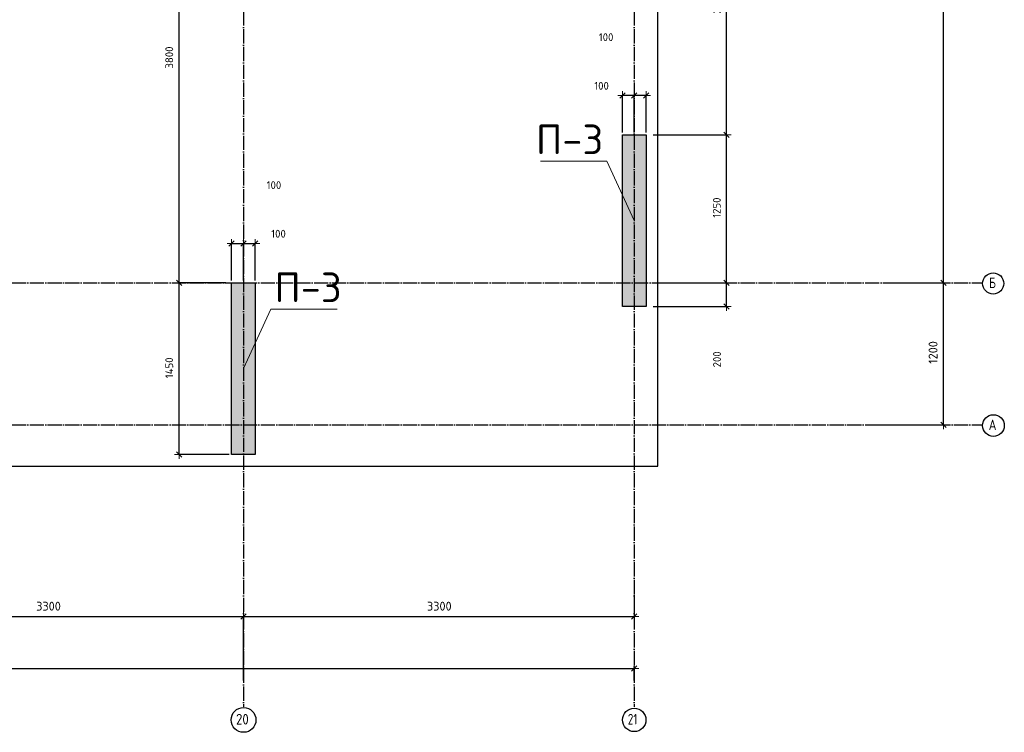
# Model space of a CAD drawing. Header units: millimetres. Extents: x 24180 to 99386, y -42598 to 25936.
# Tile 11 of 41: x 62190 to 70505, y -42598 to -36577. Entities that reach past the tile are written whole.
import ezdxf

# ---------------------------------------------------------------- set-up
doc = ezdxf.new("R2010")
doc.units = ezdxf.units.MM
doc.header["$PDMODE"] = 65
doc.linetypes.add('______11', pattern=[150, 120, -15, 0, -15])
doc.linetypes.add('______5', pattern=[330, 240, -30, 30, -30])
for name, color, linetype, lineweight in [('Standard', 7, 'Continuous', 25), ('Высотная отметка (отверстия)', 7, 'Continuous', 13), ('Размерная линия_ общее', 7, 'Continuous', 13)]:
    doc.layers.add(name, color=color, linetype=linetype, lineweight=lineweight)
doc.layers.add('Осевая линия_ общее', color=7, linetype='______5', lineweight=13, true_color=0xa0a0a0)
doc.styles.add('ISOCPEUR', font='ISOCPEUR')
doc.dimstyles.new('DIMSTYLE_3', dxfattribs={"dimtxt": 75, "dimasz": 75, "dimexe": 0, "dimexo": 0, "dimgap": 37.5, "dimtad": 2, "dimdec": 0, "dimrnd": 5, "dimzin": 12, "dimdsep": 46, "dimtxsty": 'ISOCPEUR', "dimblk1": 'ALL_ML_STRICH', "dimblk2": 'ALL_ML_STRICH', "dimsah": 1, "dimcen": 0, "dimclrd": 256, "dimclre": 256, "dimclrt": 256, "dimadec": 0, "dimazin": 0, "dimtfac": 1, "dimtdec": 0, "dimtix": 1, "dimtmove": 2, "dimatfit": 3, "dimfxl": 0, "dimtzin": 0, "dimlwd": 0, "dimlwe": -1, "dimarcsym": 0})
doc.dimstyles.new('DIMSTYLE_5', dxfattribs={"dimtxt": 66, "dimasz": 75, "dimexe": 0, "dimexo": 0, "dimgap": 33, "dimtad": 2, "dimdec": 0, "dimrnd": 5, "dimzin": 12, "dimdsep": 46, "dimtxsty": 'ISOCPEUR', "dimblk1": 'ALL_ML_STRICH', "dimblk2": 'ALL_ML_STRICH', "dimsah": 1, "dimcen": 0, "dimclrd": 7, "dimclre": 256, "dimclrt": 7, "dimadec": 0, "dimazin": 0, "dimtfac": 1, "dimtdec": 0, "dimtix": 1, "dimtmove": 2, "dimatfit": 3, "dimfxl": 0, "dimtzin": 0, "dimlwd": 0, "dimlwe": -3, "dimarcsym": 0})
doc.dimstyles.new('DIMSTYLE_7', dxfattribs={"dimtxt": 66, "dimasz": 75, "dimexe": 0, "dimexo": 0, "dimgap": 33, "dimtad": 2, "dimdec": 0, "dimrnd": 5, "dimzin": 12, "dimdsep": 46, "dimtxsty": 'ISOCPEUR', "dimblk1": 'ALL_ML_STRICH', "dimblk2": 'ALL_ML_STRICH', "dimsah": 1, "dimcen": 0, "dimclrd": 7, "dimclre": 256, "dimclrt": 7, "dimadec": 0, "dimazin": 0, "dimtfac": 1, "dimtdec": 0, "dimtix": 1, "dimtmove": 2, "dimatfit": 3, "dimfxl": 0, "dimtvp": 1.2, "dimtzin": 0, "dimlwd": 0, "dimlwe": -3, "dimarcsym": 0})

# ---------------------------------------------------------------- blocks, each defined once
blk = doc.blocks.new('ALL_ML_STRICH')
at = {"color": 0, "linetype": 'ByBlock', "lineweight": -2}
for p, q in [((-1, 0), (0.5, 0)), ((-0.3, -0.3), (0.3, 0.3)), ((0, -0.5), (0, 0.5))]:
    blk.add_line(p, q, dxfattribs=at)
blk = doc.blocks.new('*D14')
at = {"layer": 'DEFPOINTS', "transparency": 33554687}
for p in [(60780, -41619.7), (60780, -42170), (64080, -42170)]:
    blk.add_point(p, dxfattribs=at)
at = {"layer": 'Размерная линия_ общее', "lineweight": -2, "transparency": 33554687}
for p, q in [((60780, -42160), (60780, -41619.7)), ((60780, -41619.7), (64080, -41619.7)), ((64080, -42160), (64080, -41619.7))]:
    blk.add_line(p, q, dxfattribs=at)
at = {"layer": 'Размерная линия_ общее', "transparency": 33554687, "xscale": 75, "yscale": 75, "zscale": 75, "rotation": 180}
blk.add_blockref('ALL_ML_STRICH', (60780, -41619.7), dxfattribs=at)
at = {"layer": 'Размерная линия_ общее', "transparency": 33554687, "xscale": 75, "yscale": 75, "zscale": 75}
blk.add_blockref('ALL_ML_STRICH', (64080, -41619.7), dxfattribs=at)
at = {"layer": 'Размерная линия_ общее', "transparency": 33554687, "insert": (62433.7, -41532.2), "char_height": 75, "width": 300, "attachment_point": 5, "style": 'ISOCPEUR'}
blk.add_mtext('\\A1;{3300}', dxfattribs=at)
blk = doc.blocks.new('*D15')
at = {"layer": 'DEFPOINTS', "transparency": 33554687}
for p in [(67380, -41447.3), (64080, -41619.7), (64080, -42170)]:
    blk.add_point(p, dxfattribs=at)
at = {"layer": 'Размерная линия_ общее', "lineweight": -2, "transparency": 33554687}
for p, q in [((67380, -41437.3), (67380, -41619.7)), ((64080, -42160), (64080, -41619.7)), ((64080, -41619.7), (67380, -41619.7))]:
    blk.add_line(p, q, dxfattribs=at)
at = {"layer": 'Размерная линия_ общее', "transparency": 33554687, "xscale": 75, "yscale": 75, "zscale": 75, "rotation": 180}
blk.add_blockref('ALL_ML_STRICH', (64080, -41619.7), dxfattribs=at)
at = {"layer": 'Размерная линия_ общее', "transparency": 33554687, "xscale": 75, "yscale": 75, "zscale": 75}
blk.add_blockref('ALL_ML_STRICH', (67380, -41619.7), dxfattribs=at)
at = {"layer": 'Размерная линия_ общее', "transparency": 33554687, "insert": (65733.7, -41532.2), "char_height": 75, "width": 300, "attachment_point": 5, "style": 'ISOCPEUR'}
blk.add_mtext('\\A1;{3300}', dxfattribs=at)
blk = doc.blocks.new('*D16')
at = {"layer": 'DEFPOINTS', "transparency": 33554687}
for p in [(25300, -42059.7), (25300, -42170), (67380, -42170)]:
    blk.add_point(p, dxfattribs=at)
at = {"layer": 'Размерная линия_ общее', "lineweight": -2, "transparency": 33554687}
for p, q in [((25300, -42160), (25300, -42059.7)), ((25300, -42059.7), (67380, -42059.7)), ((67380, -42160), (67380, -42059.7))]:
    blk.add_line(p, q, dxfattribs=at)
at = {"layer": 'Размерная линия_ общее', "transparency": 33554687, "xscale": 75, "yscale": 75, "zscale": 75, "rotation": 180}
blk.add_blockref('ALL_ML_STRICH', (25300, -42059.7), dxfattribs=at)
at = {"layer": 'Размерная линия_ общее', "transparency": 33554687, "xscale": 75, "yscale": 75, "zscale": 75}
blk.add_blockref('ALL_ML_STRICH', (67380, -42059.7), dxfattribs=at)
at = {"layer": 'Размерная линия_ общее', "transparency": 33554687, "insert": (46340, -41972.2), "char_height": 75, "width": 375, "attachment_point": 5, "style": 'ISOCPEUR'}
blk.add_mtext('\\A1;{42080}', dxfattribs=at)
blk = doc.blocks.new('*D17')
at = {"layer": 'DEFPOINTS', "transparency": 33554687}
for p in [(69470, -38800), (69370, -40000), (69991, -40000)]:
    blk.add_point(p, dxfattribs=at)
at = {"layer": 'Размерная линия_ общее', "lineweight": -2, "transparency": 33554687}
for p, q in [((69480, -38800), (69991, -38800)), ((69991, -40000), (69991, -38800)), ((69380, -40000), (69991, -40000))]:
    blk.add_line(p, q, dxfattribs=at)
at = {"layer": 'Размерная линия_ общее', "transparency": 33554687, "xscale": 75, "yscale": 75, "zscale": 75}
for p, rotation in [((69991, -38800), 90), ((69991, -40000), 270)]:
    blk.add_blockref('ALL_ML_STRICH', p, dxfattribs=dict(at, rotation=rotation))
at = {"layer": 'Размерная линия_ общее', "transparency": 33554687, "insert": (69903.5, -39388.7), "char_height": 75, "width": 300, "attachment_point": 5, "rotation": 90, "style": 'ISOCPEUR'}
blk.add_mtext('\\A1;{1200}', dxfattribs=at)
blk = doc.blocks.new('*D18')
at = {"layer": 'DEFPOINTS', "transparency": 33554687}
for p in [(69470, -33300), (69470, -38800), (69991, -38800)]:
    blk.add_point(p, dxfattribs=at)
at = {"layer": 'Размерная линия_ общее', "lineweight": -2, "transparency": 33554687}
for p, q in [((69480, -33300), (69991, -33300)), ((69991, -38800), (69991, -33300)), ((69480, -38800), (69991, -38800))]:
    blk.add_line(p, q, dxfattribs=at)
at = {"layer": 'Размерная линия_ общее', "transparency": 33554687, "xscale": 75, "yscale": 75, "zscale": 75}
for p, rotation in [((69991, -33300), 90), ((69991, -38800), 270)]:
    blk.add_blockref('ALL_ML_STRICH', p, dxfattribs=dict(at, rotation=rotation))
at = {"layer": 'Размерная линия_ общее', "transparency": 33554687, "insert": (69903.5, -36046.2), "char_height": 75, "width": 300, "attachment_point": 5, "rotation": 90, "style": 'ISOCPEUR'}
blk.add_mtext('\\A1;{5500}', dxfattribs=at)
blk = doc.blocks.new('*D39')
at = {"layer": 'DEFPOINTS', "color": 7, "linetype": 'Continuous', "lineweight": 13, "transparency": 33554687}
for p in [(63950, -38800), (63536.4, -40250), (63980, -40250)]:
    blk.add_point(p, dxfattribs=at)
at = {"layer": 'Размерная линия_ общее', "color": 253, "linetype": 'Continuous', "lineweight": -2, "true_color": 0xa0a0a0, "transparency": 33554687}
for p, q in [((63930, -38800), (63536.4, -38800)), ((63960, -40250), (63536.4, -40250))]:
    blk.add_line(p, q, dxfattribs=at)
at = {"layer": 'Размерная линия_ общее', "color": 7, "linetype": 'Continuous', "lineweight": -2, "transparency": 33554687}
blk.add_line((63536.4, -40250), (63536.4, -38800), dxfattribs=at)
at = {"layer": 'Размерная линия_ общее', "color": 7, "linetype": 'Continuous', "lineweight": 13, "transparency": 33554687, "xscale": 75, "yscale": 75, "zscale": 75}
for p, rotation in [((63536.4, -38800), 90), ((63536.4, -40250), 270)]:
    blk.add_blockref('ALL_ML_STRICH', p, dxfattribs=dict(at, rotation=rotation))
at = {"layer": 'Размерная линия_ общее', "color": 7, "linetype": 'Continuous', "lineweight": 13, "transparency": 33554687, "insert": (63453.4, -39518.4), "char_height": 66, "width": 264, "attachment_point": 5, "rotation": 90, "style": 'ISOCPEUR'}
blk.add_mtext('\\A1;{1450}', dxfattribs=at)
blk = doc.blocks.new('*D40')
at = {"layer": 'DEFPOINTS', "color": 7, "linetype": 'Continuous', "lineweight": 13, "transparency": 33554687}
for p in [(63980, -35000), (63536.4, -38800), (63950, -38800)]:
    blk.add_point(p, dxfattribs=at)
at = {"layer": 'Размерная линия_ общее', "color": 253, "linetype": 'Continuous', "lineweight": -2, "true_color": 0xa0a0a0, "transparency": 33554687}
for p, q in [((63960, -35000), (63536.4, -35000)), ((63930, -38800), (63536.4, -38800))]:
    blk.add_line(p, q, dxfattribs=at)
at = {"layer": 'Размерная линия_ общее', "color": 7, "linetype": 'Continuous', "lineweight": -2, "transparency": 33554687}
blk.add_line((63536.4, -38800), (63536.4, -35000), dxfattribs=at)
at = {"layer": 'Размерная линия_ общее', "color": 7, "linetype": 'Continuous', "lineweight": 13, "transparency": 33554687, "xscale": 75, "yscale": 75, "zscale": 75}
for p, rotation in [((63536.4, -35000), 90), ((63536.4, -38800), 270)]:
    blk.add_blockref('ALL_ML_STRICH', p, dxfattribs=dict(at, rotation=rotation))
at = {"layer": 'Размерная линия_ общее', "color": 7, "linetype": 'Continuous', "lineweight": 13, "transparency": 33554687, "insert": (63453.4, -36896.7), "char_height": 66, "width": 264, "attachment_point": 5, "rotation": 90, "style": 'ISOCPEUR'}
blk.add_mtext('\\A1;{3800}', dxfattribs=at)
blk = doc.blocks.new('*D111')
at = {"layer": 'DEFPOINTS', "color": 7, "linetype": 'Continuous', "lineweight": 13, "transparency": 33554687}
for p in [(63980, -38468.8), (63980, -38800), (64080, -38800)]:
    blk.add_point(p, dxfattribs=at)
at = {"layer": 'Размерная линия_ общее', "color": 253, "linetype": 'Continuous', "lineweight": -2, "true_color": 0xa0a0a0, "transparency": 33554687}
for p, q in [((63980, -38780), (63980, -38468.8)), ((64080, -38780), (64080, -38468.8))]:
    blk.add_line(p, q, dxfattribs=at)
at = {"layer": 'Размерная линия_ общее', "color": 7, "linetype": 'Continuous', "lineweight": -2, "transparency": 33554687}
blk.add_line((63980, -38468.8), (64080, -38468.8), dxfattribs=at)
at = {"layer": 'Размерная линия_ общее', "color": 7, "linetype": 'Continuous', "lineweight": 13, "transparency": 33554687, "xscale": 75, "yscale": 75, "zscale": 75, "rotation": 180}
blk.add_blockref('ALL_ML_STRICH', (63980, -38468.8), dxfattribs=at)
at = {"layer": 'Размерная линия_ общее', "color": 7, "linetype": 'Continuous', "lineweight": 13, "transparency": 33554687, "xscale": 75, "yscale": 75, "zscale": 75}
blk.add_blockref('ALL_ML_STRICH', (64080, -38468.8), dxfattribs=at)
at = {"layer": 'Размерная линия_ общее', "color": 7, "linetype": 'Continuous', "lineweight": 13, "transparency": 33554687, "insert": (64337.5, -37974.7), "char_height": 66, "width": 198, "attachment_point": 5, "style": 'ISOCPEUR'}
blk.add_mtext('\\A1;{100}', dxfattribs=at)
blk = doc.blocks.new('*D112')
at = {"layer": 'DEFPOINTS', "color": 7, "linetype": 'Continuous', "lineweight": 13, "transparency": 33554687}
for p in [(64080, -38468.8), (64080, -38800), (64180, -38800)]:
    blk.add_point(p, dxfattribs=at)
at = {"layer": 'Размерная линия_ общее', "color": 253, "linetype": 'Continuous', "lineweight": -2, "true_color": 0xa0a0a0, "transparency": 33554687}
for p, q in [((64080, -38780), (64080, -38468.8)), ((64180, -38780), (64180, -38468.8))]:
    blk.add_line(p, q, dxfattribs=at)
at = {"layer": 'Размерная линия_ общее', "color": 7, "linetype": 'Continuous', "lineweight": -2, "transparency": 33554687}
blk.add_line((64080, -38468.8), (64180, -38468.8), dxfattribs=at)
at = {"layer": 'Размерная линия_ общее', "color": 7, "linetype": 'Continuous', "lineweight": 13, "transparency": 33554687, "xscale": 75, "yscale": 75, "zscale": 75, "rotation": 180}
blk.add_blockref('ALL_ML_STRICH', (64080, -38468.8), dxfattribs=at)
at = {"layer": 'Размерная линия_ общее', "color": 7, "linetype": 'Continuous', "lineweight": 13, "transparency": 33554687, "xscale": 75, "yscale": 75, "zscale": 75}
blk.add_blockref('ALL_ML_STRICH', (64180, -38468.8), dxfattribs=at)
at = {"layer": 'Размерная линия_ общее', "color": 7, "linetype": 'Continuous', "lineweight": 13, "transparency": 33554687, "insert": (64375.8, -38385.4), "char_height": 66, "width": 198, "attachment_point": 5, "style": 'ISOCPEUR'}
blk.add_mtext('\\A1;{100}', dxfattribs=at)
blk = doc.blocks.new('*D113')
at = {"layer": 'DEFPOINTS', "color": 7, "linetype": 'Continuous', "lineweight": 13, "transparency": 33554687}
for p in [(67480, -37218.8), (67380, -37550), (67480, -37550)]:
    blk.add_point(p, dxfattribs=at)
at = {"layer": 'Размерная линия_ общее', "color": 253, "linetype": 'Continuous', "lineweight": -2, "true_color": 0xa0a0a0, "transparency": 33554687}
for p, q in [((67380, -37530), (67380, -37218.8)), ((67480, -37530), (67480, -37218.8))]:
    blk.add_line(p, q, dxfattribs=at)
at = {"layer": 'Размерная линия_ общее', "color": 7, "linetype": 'Continuous', "lineweight": -2, "transparency": 33554687}
blk.add_line((67480, -37218.8), (67380, -37218.8), dxfattribs=at)
at = {"layer": 'Размерная линия_ общее', "color": 7, "linetype": 'Continuous', "lineweight": 13, "transparency": 33554687, "xscale": 75, "yscale": 75, "zscale": 75}
for p, rotation in [((67380, -37218.8), 180), ((67480, -37218.8), 360)]:
    blk.add_blockref('ALL_ML_STRICH', p, dxfattribs=dict(at, rotation=rotation))
at = {"layer": 'Размерная линия_ общее', "color": 7, "linetype": 'Continuous', "lineweight": 13, "transparency": 33554687, "insert": (67142.3, -36724.7), "char_height": 66, "width": 198, "attachment_point": 5, "style": 'ISOCPEUR'}
blk.add_mtext('\\A1;{100}', dxfattribs=at)
blk = doc.blocks.new('*D114')
at = {"layer": 'DEFPOINTS', "color": 7, "linetype": 'Continuous', "lineweight": 13, "transparency": 33554687}
for p in [(67380, -37218.8), (67280, -37550), (67380, -37550)]:
    blk.add_point(p, dxfattribs=at)
at = {"layer": 'Размерная линия_ общее', "color": 253, "linetype": 'Continuous', "lineweight": -2, "true_color": 0xa0a0a0, "transparency": 33554687}
for p, q in [((67280, -37530), (67280, -37218.8)), ((67380, -37530), (67380, -37218.8))]:
    blk.add_line(p, q, dxfattribs=at)
at = {"layer": 'Размерная линия_ общее', "color": 7, "linetype": 'Continuous', "lineweight": -2, "transparency": 33554687}
blk.add_line((67380, -37218.8), (67280, -37218.8), dxfattribs=at)
at = {"layer": 'Размерная линия_ общее', "color": 7, "linetype": 'Continuous', "lineweight": 13, "transparency": 33554687, "xscale": 75, "yscale": 75, "zscale": 75}
for p, rotation in [((67280, -37218.8), 180), ((67380, -37218.8), 360)]:
    blk.add_blockref('ALL_ML_STRICH', p, dxfattribs=dict(at, rotation=rotation))
at = {"layer": 'Размерная линия_ общее', "color": 7, "linetype": 'Continuous', "lineweight": 13, "transparency": 33554687, "insert": (67104, -37135.4), "char_height": 66, "width": 198, "attachment_point": 5, "style": 'ISOCPEUR'}
blk.add_mtext('\\A1;{100}', dxfattribs=at)
blk = doc.blocks.new('*D269')
at = {"layer": 'DEFPOINTS', "color": 7, "linetype": 'Continuous', "lineweight": 13, "transparency": 33554687}
for p in [(67520, -38800), (67520, -39000), (68159.8, -39000)]:
    blk.add_point(p, dxfattribs=at)
at = {"layer": 'Размерная линия_ общее', "color": 253, "linetype": 'Continuous', "lineweight": -2, "true_color": 0xa0a0a0, "transparency": 33554687}
for p, q in [((67540, -38800), (68159.8, -38800)), ((67540, -39000), (68159.8, -39000))]:
    blk.add_line(p, q, dxfattribs=at)
at = {"layer": 'Размерная линия_ общее', "color": 7, "linetype": 'Continuous', "lineweight": -2, "transparency": 33554687}
blk.add_line((68159.8, -39000), (68159.8, -38800), dxfattribs=at)
at = {"layer": 'Размерная линия_ общее', "color": 7, "linetype": 'Continuous', "lineweight": 13, "transparency": 33554687, "xscale": 75, "yscale": 75, "zscale": 75}
for p, rotation in [((68159.8, -38800), 90), ((68159.8, -39000), 270)]:
    blk.add_blockref('ALL_ML_STRICH', p, dxfattribs=dict(at, rotation=rotation))
at = {"layer": 'Размерная линия_ общее', "color": 7, "linetype": 'Continuous', "lineweight": 13, "transparency": 33554687, "insert": (68079, -39446.9), "char_height": 66, "width": 198, "attachment_point": 5, "rotation": 90, "style": 'ISOCPEUR'}
blk.add_mtext('\\A1;{200}', dxfattribs=at)
blk = doc.blocks.new('*D270')
at = {"layer": 'DEFPOINTS', "color": 7, "linetype": 'Continuous', "lineweight": 13, "transparency": 33554687}
for p in [(67520, -37550), (67520, -38800), (68159.8, -38800)]:
    blk.add_point(p, dxfattribs=at)
at = {"layer": 'Размерная линия_ общее', "color": 253, "linetype": 'Continuous', "lineweight": -2, "true_color": 0xa0a0a0, "transparency": 33554687}
for p, q in [((67540, -37550), (68159.8, -37550)), ((67540, -38800), (68159.8, -38800))]:
    blk.add_line(p, q, dxfattribs=at)
at = {"layer": 'Размерная линия_ общее', "color": 7, "linetype": 'Continuous', "lineweight": -2, "transparency": 33554687}
blk.add_line((68159.8, -38800), (68159.8, -37550), dxfattribs=at)
at = {"layer": 'Размерная линия_ общее', "color": 7, "linetype": 'Continuous', "lineweight": 13, "transparency": 33554687, "xscale": 75, "yscale": 75, "zscale": 75}
for p, rotation in [((68159.8, -37550), 90), ((68159.8, -38800), 270)]:
    blk.add_blockref('ALL_ML_STRICH', p, dxfattribs=dict(at, rotation=rotation))
at = {"layer": 'Размерная линия_ общее', "color": 7, "linetype": 'Continuous', "lineweight": 13, "transparency": 33554687, "insert": (68076.8, -38165.1), "char_height": 66, "width": 264, "attachment_point": 5, "rotation": 90, "style": 'ISOCPEUR'}
blk.add_mtext('\\A1;{1250}', dxfattribs=at)
blk = doc.blocks.new('*D271')
at = {"layer": 'DEFPOINTS', "color": 7, "linetype": 'Continuous', "lineweight": 13, "transparency": 33554687}
for p in [(67320, -35325), (67520, -37550), (68159.8, -37550)]:
    blk.add_point(p, dxfattribs=at)
at = {"layer": 'Размерная линия_ общее', "color": 253, "linetype": 'Continuous', "lineweight": -2, "true_color": 0xa0a0a0, "transparency": 33554687}
for p, q in [((67340, -35325), (68159.8, -35325)), ((67540, -37550), (68159.8, -37550))]:
    blk.add_line(p, q, dxfattribs=at)
at = {"layer": 'Размерная линия_ общее', "color": 7, "linetype": 'Continuous', "lineweight": -2, "transparency": 33554687}
blk.add_line((68159.8, -37550), (68159.8, -35325), dxfattribs=at)
at = {"layer": 'Размерная линия_ общее', "color": 7, "linetype": 'Continuous', "lineweight": 13, "transparency": 33554687, "xscale": 75, "yscale": 75, "zscale": 75}
for p, rotation in [((68159.8, -35325), 90), ((68159.8, -37550), 270)]:
    blk.add_blockref('ALL_ML_STRICH', p, dxfattribs=dict(at, rotation=rotation))
at = {"layer": 'Размерная линия_ общее', "color": 7, "linetype": 'Continuous', "lineweight": 13, "transparency": 33554687, "insert": (68076.8, -36434.2), "char_height": 66, "width": 264, "attachment_point": 5, "rotation": 90, "style": 'ISOCPEUR'}
blk.add_mtext('\\A1;{2225}', dxfattribs=at)

msp = doc.modelspace()

# ---------------------------------------------------------------- hatches: boundary and pattern name
at = {"linetype": 'Continuous', "lineweight": 13, "transparency": 33554687}
for points in [[(67280, -39000), (67480, -39000), (67480, -37550), (67280, -37550)], [(63980, -40250), (64180, -40250), (64180, -38800), (63980, -38800)]]:
    msp.add_hatch(color=7, dxfattribs=at).paths.add_polyline_path(points)

# ---------------------------------------------------------------- linework, layer by layer
at = {"color": 7, "linetype": 'Continuous', "lineweight": -3, "transparency": 33554687}
for p, q in [((67280, -39000), (67280, -37550)), ((67280, -37550), (67480, -37550)), ((67480, -37550), (67480, -39000)), ((63980, -40250), (63980, -38800)), ((63980, -38800), (64180, -38800)), ((64180, -38800), (64180, -40250)), ((67480, -39000), (67280, -39000)), ((64180, -40250), (63980, -40250))]:
    msp.add_line(p, q, dxfattribs=at)
at = {"layer": 'Standard', "color": 7, "linetype": 'Continuous', "lineweight": -3, "transparency": 33554687}
msp.add_lwpolyline([(25100, -40350), (67580, -40350), (67580, -25800), (25100, -25800), (25100, -40350)], dxfattribs=at)
at = {"layer": 'Высотная отметка (отверстия)', "color": 7, "linetype": 'Continuous', "lineweight": 13, "transparency": 33554687}
for points in [[(67380, -38275), (67149.3, -37773.1), (66589.3, -37773.1)], [(64080, -39525), (64310.7, -39023.1), (64870.7, -39023.1)]]:
    msp.add_lwpolyline(points, dxfattribs=at)
at = {"layer": 'Осевая линия_ общее', "color": 253, "linetype": '______11', "lineweight": -3, "true_color": 0xa0a0a0, "transparency": 33554687}
for p, q in [((64080, -25850), (64080, -42383.9)), ((67380, -25850), (67380, -42383.9)), ((25200, -38800), (70321.6, -38800)), ((25200, -40000), (70321.6, -40000))]:
    msp.add_line(p, q, dxfattribs=at)
at = {"layer": 'Осевая линия_ общее', "color": 7, "linetype": 'Continuous', "lineweight": -3, "transparency": 33554687}
for centre, radius in [((70411.2, -38805.8), 89.6), ((70413.3, -40005.9), 91.7), ((64080.5, -42493.2), 104.8), ((67380.1, -42493.2), 99.1)]:
    msp.add_circle(centre, radius, dxfattribs=at)

# ---------------------------------------------------------------- texts
at = {"layer": 'Высотная отметка (отверстия)', "color": 7, "linetype": 'Continuous', "lineweight": 13, "transparency": 33554687, "char_height": 75, "width": 664.583, "attachment_point": 8, "style": 'ISOCPEUR'}
for insert in [(66834.3, -37713.1), (64625.7, -38963.1)]:
    msp.add_mtext('\\A1;{\\fISOCPEUR|i0|b0;\\H250.000000;\\W1.000000;\\C7;П-3}\\P', dxfattribs=dict(at, insert=insert))
at = {"layer": 'Осевая линия_ общее', "color": 7, "linetype": 'Continuous', "lineweight": -3, "transparency": 33554687, "char_height": 90, "attachment_point": 7, "style": 'ISOCPEUR'}
for s, insert, width in [('\\W0.80;Б', (70375.2, -38845), 107.95), ('\\W0.82;А', (70372.8, -40045), 117.794), ('\\W0.87;20', (64017.5, -42532.4), 165.244), ('\\W0.75;21', (67326.1, -42532.4), 141.684)]:
    msp.add_mtext(s, dxfattribs=dict(at, insert=insert, width=width))

# ---------------------------------------------------------------- dimensions: what is measured, and where the dimension line sits
at = {"layer": 'Размерная линия_ общее', "transparency": 33554687}
for base, p1, p2, picture, middle in [((69991, -33300), (69480, -38800), (69480, -33300), '*D18', (69903.5, -36046.2)), ((69991, -38800), (69380, -40000), (69480, -38800), '*D17', (69903.5, -39388.7))]:
    dim = msp.add_linear_dim(base=base, p1=p1, p2=p2, angle=90, dimstyle='DIMSTYLE_3', override={"dimpost": '<>', "dimclrd": 256, "dimclre": 256, "dimclrt": 256, "dimlwd": 0, "dimlwe": 65535}, dxfattribs=at)
    dim.commit()
    dim.dimension.update_dxf_attribs({"geometry": picture, "text_midpoint": middle, "dimtype": 160})
at = {"layer": 'Размерная линия_ общее', "color": 7, "linetype": 'Continuous', "lineweight": 13, "transparency": 33554687}
for base, p1, p2, angle, dimstyle, picture, middle in [((63536.4, -35000), (63930, -38800), (63960, -35000), 90, 'DIMSTYLE_5', '*D40', (63453.4, -36896.7)), ((68159.8, -35325), (67540, -37550), (67340, -35325), 90, 'DIMSTYLE_5', '*D271', (68076.8, -36434.2)), ((67380, -37218.8), (67480, -37530), (67380, -37530), 180, 'DIMSTYLE_7', '*D113', (67142.3, -36724.7)), ((67280, -37218.8), (67380, -37530), (67280, -37530), 180, 'DIMSTYLE_7', '*D114', (67104, -37135.4)), ((68159.8, -37550), (67540, -38800), (67540, -37550), 90, 'DIMSTYLE_5', '*D270', (68076.8, -38165.1)), ((63536.4, -38800), (63960, -40250), (63930, -38800), 90, 'DIMSTYLE_5', '*D39', (63453.4, -39518.4)), ((68159.8, -38800), (67540, -39000), (67540, -38800), 90, 'DIMSTYLE_5', '*D269', (68079, -39446.9))]:
    dim = msp.add_linear_dim(base=base, p1=p1, p2=p2, angle=angle, dimstyle=dimstyle, override={"dimpost": '<>', "dimclrd": 7, "dimclre": 253, "dimclrt": 7, "dimlwd": 0, "dimlwe": 65533}, dxfattribs=at)
    dim.commit()
    dim.dimension.update_dxf_attribs({"geometry": picture, "text_midpoint": middle, "dimtype": 160})
for base, p1, p2, picture, middle in [((64080, -38468.8), (63980, -38780), (64080, -38780), '*D111', (64337.5, -37974.7)), ((64180, -38468.8), (64080, -38780), (64180, -38780), '*D112', (64375.8, -38385.4))]:
    dim = msp.add_linear_dim(base=base, p1=p1, p2=p2, dimstyle='DIMSTYLE_7', override={"dimpost": '<>', "dimclrd": 7, "dimclre": 253, "dimclrt": 7, "dimlwd": 0, "dimlwe": 65533}, dxfattribs=at)
    dim.commit()
    dim.dimension.update_dxf_attribs({"geometry": picture, "text_midpoint": middle, "dimtype": 160})
at = {"layer": 'Размерная линия_ общее', "transparency": 33554687}
for base, p1, p2, picture, middle in [((64080, -41619.7), (60780, -42160), (64080, -42160), '*D14', (62433.7, -41532.2)), ((67380, -41619.7), (64080, -42160), (67380, -41437.3), '*D15', (65733.7, -41532.2)), ((67380, -42059.7), (25300, -42160), (67380, -42160), '*D16', (46340, -41972.2))]:
    dim = msp.add_linear_dim(base=base, p1=p1, p2=p2, dimstyle='DIMSTYLE_3', override={"dimpost": '<>', "dimclrd": 256, "dimclre": 256, "dimclrt": 256, "dimlwd": 0, "dimlwe": 65535}, dxfattribs=at)
    dim.commit()
    dim.dimension.update_dxf_attribs({"geometry": picture, "text_midpoint": middle, "dimtype": 160})

doc.saveas('drawing.dxf')
